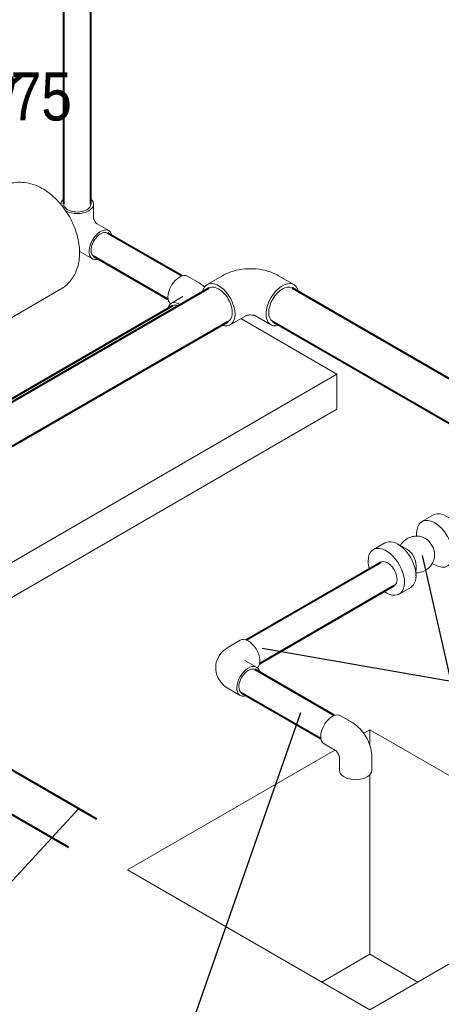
# Model space of a CAD drawing. Extents: x 4114239 to 5838486, y 780458 to 1383318.
# Tile 35 of 231: x 4345192 to 4348180, y 1002649 to 1009621. Entities that reach past the tile are written whole.
import ezdxf

# ---------------------------------------------------------------- set-up
doc = ezdxf.new("R2010")
doc.units = 0
doc.header["$MEASUREMENT"] = 0
doc.layers.add('Основные', color=160, linetype='Continuous', lineweight=40)
doc.styles.add('ГОСТ 250', font='isocpeui.ttf', dxfattribs={"height": 300})

msp = doc.modelspace()

# ---------------------------------------------------------------- linework, layer by layer
at = {"linetype": 'Continuous', "lineweight": 40, "extrusion": (5.55112e-17, 0.816497, 0.57735)}
for p, q in [((4345504.2974, 1008314.6786), (4345504.2974, 1012272.5659, 0)), ((4345695.5206, 1008314.6786), (4345695.5206, 1012272.5659, 0)), ((4346340.0458, 1007806.4382, 0), (4345813.4071, 1008110.4932)), ((4346244.4342, 1007640.8341, 0), (4345717.7955, 1007944.8891)), ((4344386.3616, 1006481.7876, 0), (4346533.9942, 1007721.7238, 0)), ((4347121.7288, 1007721.7238, 0), (4348383.6732, 1006993.1399, 0)), ((4344361.3492, 1006490.6668), (4346276.6909, 1007596.4898)), ((4344510.7125, 1006238.1451), (4346670.5822, 1007485.1465, 0)), ((4346985.1409, 1007485.1465), (4348247.0852, 1006756.5626, 0)), ((4345739.0232, 1003960.734, 0), (4342083.1403, 1006071.459, 0)), ((4345541.3025, 1003759.4516, 0), (4341946.5523, 1005834.8816, 0)), ((4346797.0172, 1005229.0982), (4347750.8611, 1005779.8002)), ((4346892.6288, 1005063.494), (4347846.4728, 1005614.1961)), ((4347422.4567, 1004694.6302), (4346860.3721, 1005019.1498, 0)), ((4347326.8451, 1004529.026), (4346764.7606, 1004853.5457, 0))]:
    msp.add_line(p, q, dxfattribs=at)
at = {"color": 0, "linetype": 'Continuous', "lineweight": 0, "extrusion": (5.55112e-17, 0.816497, 0.57735)}
for p, q in [((4345484.568, 1008314.6786), (4345484.568, 1008313.0852, 0)), ((4345715.25, 1008314.6786), (4345715.25, 1008220.5031)), ((4345823.2718, 1008127.5794, 0), (4345741.7134, 1008174.6671, 0)), ((4345707.9308, 1007927.8029), (4345626.3724, 1007974.8907, 0)), ((4346382.1671, 1007804.901, 0), (4346463.7255, 1007757.8132, 0)), ((4346520.3354, 1007745.3816, 0), (4346629.7954, 1007808.5783)), ((4347135.3876, 1007745.3816, 0), (4347025.9277, 1007808.5783)), ((4345481.2385, 1007712.3203, 0), (4344887.2601, 1007369.3867, 0)), ((4346266.8262, 1007613.576, 0), (4346348.3846, 1007660.6637)), ((4346684.241, 1007461.4887), (4346793.701, 1007524.6855, 0)), ((4346971.4821, 1007461.4887, 0), (4346862.0221, 1007524.6855)), ((4347439.9255, 1007110.9462, 0), (4346758.5045, 1007504.3648, 0)), ((4344435.143, 1005376.1343), (4347439.9255, 1007110.9462, 0)), ((4347439.9255, 1006863.1159), (4347439.9255, 1007110.9462, 0)), ((4344435.143, 1005128.304, 0), (4347439.9255, 1006863.1159)), ((4348123.9441, 1006115.0095, 0), (4348042.3857, 1006067.9218, 0)), ((4348004.3655, 1005964.457), (4348004.685, 1005986.9608)), ((4347780.5404, 1005916.7453), (4347698.982, 1005869.6575, 0)), ((4347936.0134, 1005871.7649, 0), (4347869.505, 1005908.9146)), ((4348069.0652, 1005946.1232), (4348069.0637, 1005946.1241, 0)), ((4348132.3621, 1005836.4897, 0), (4348132.3622, 1005836.488, 0)), ((4348115.8898, 1005771.2912), (4348135.5384, 1005760.316)), ((4348001.4401, 1005758.4426), (4348000.3584, 1005682.2698)), ((4347962.6577, 1005601.3088), (4347881.0993, 1005554.2211, 0)), ((4346754.8959, 1005227.5609), (4346673.3375, 1005180.4732, 0)), ((4346870.2368, 1005036.236, 0), (4346788.6785, 1005083.3237)), ((4346754.8959, 1004836.4595), (4346673.3375, 1004883.5473, 0)), ((4347464.578, 1004693.0929), (4347546.1364, 1004646.0052, 0)), ((4347672.8622, 1004593.6483, 0), (4347629.8113, 1004568.7928)), ((4349389.8807, 1003602.3271), (4347672.8622, 1004593.6483, 0)), ((4347672.8622, 1004486.2654), (4347672.8622, 1004593.6483, 0)), ((4347424.1597, 1004450.0599), (4345955.8436, 1003602.3271)), ((4347349.237, 1004493.3165, 0), (4347430.7789, 1004446.2383, 0)), ((4347457.2588, 1004306.2173, 0), (4347457.2588, 1004400.3737, 0)), ((4347687.9408, 1004306.2173, 0), (4347687.9408, 1004400.3928, 0)), ((4347672.8622, 1003003.4125, 0), (4347672.8622, 1004273.2982)), ((4345955.8436, 1003602.3271), (4347672.8622, 1002611.006, 0)), ((4347672.8622, 1002611.006), (4349389.8807, 1003602.3271, 0)), ((4347333.0282, 1002807.2092), (4347672.8622, 1003003.4125)), ((4347672.8622, 1003003.4125, 0), (4348012.6961, 1002807.2092, 0))]:
    msp.add_line(p, q, dxfattribs=at)
msp.add_line((4348249.5342, 1004936.0157), (4346910.304, 1005168.4095))
at = {"ltscale": 5}
for p, q in [((4347183.0979, 1004713.9173), (4345669.2462, 1000393.0972)), ((4344049.9757, 1002346.8184), (4345610.1319, 1004035.1494, 0))]:
    msp.add_line(p, q, dxfattribs=at)
at = {"color": 7, "lineweight": 25, "ltscale": 1000}
msp.add_lwpolyline([(4348337.0423, 1004936.0157), (4348249.5342, 1004936.0157), (4348046.5737, 1005828.2935)], dxfattribs=at)
at = {"color": 0, "linetype": 'Continuous', "lineweight": 0, "extrusion": (1.11022e-16, 1.66533e-16, -1)}
for centre, major_axis, start_param, end_param in [((4345599.909, 1008314.6786, 0), (115.341, 0), 3.117035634, 3.735165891), ((4345599.909, 1008314.6786, 0), (115.341, 0), 5.68961207, 7.068583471), ((4345599.909, 1008314.6786, 0), (115.341, 0), 0.785398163, 2.346044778), ((4347572.5998, 1004306.2173, 0), (-115.341, 0), 3.141592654, 6.283185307)]:
    msp.add_ellipse(centre, major_axis=major_axis, ratio=0.577350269, start_param=start_param, end_param=end_param, dxfattribs=at)
at = {"color": 0, "linetype": 'Continuous', "lineweight": 0, "extrusion": (9.60505e-18, 2.22045e-16, -1)}
for start_param, end_param in [(0.785398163, 3.141592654), (0, 0.785398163)]:
    msp.add_ellipse((4345599.909, 1008314.6786, 0), major_axis=(95.6116, 0), ratio=0.577350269, start_param=start_param, end_param=end_param, dxfattribs=at)
at = {"color": 0, "linetype": 'Continuous', "lineweight": 0, "extrusion": (9.07038e-17, 2.68126e-16, -1)}
for centre, start_param, end_param in [((4345765.6013, 1008027.6911, 0), 5.68961207, 10.018351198), ((4346324.4967, 1007705.0127, 0), 0.785398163, 3.141592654), ((4346324.4967, 1007705.0127, 0), 0.109246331, 0.785398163), ((4346812.5663, 1004936.3478, 0), 5.689612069, 10.018351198), ((4347406.9075, 1004593.2047), 0.785398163, 3.141592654), ((4347406.9075, 1004593.2047), 0, 0.785398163)]:
    msp.add_ellipse(centre, major_axis=(-57.6705, -99.8882), ratio=0.577350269, start_param=start_param, end_param=end_param, dxfattribs=at)
at = {"color": 0, "linetype": 'Continuous', "lineweight": 0, "extrusion": (3.51927e-17, 1.71978e-16, -1)}
for centre, start_param, end_param in [((4345765.6013, 1008027.6911, 0), 0.785398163, 3.141592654), ((4345765.6013, 1008027.6911, 0), 0, 0.785398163), ((4346812.5663, 1004936.3478, 0), 0.785398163, 3.141592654), ((4346812.5663, 1004936.3478, 0), 0, 0.785398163)]:
    msp.add_ellipse(centre, major_axis=(-47.8058, -82.8021), ratio=0.577350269, start_param=start_param, end_param=end_param, dxfattribs=at)
at = {"color": 0, "linetype": 'Continuous', "lineweight": 0, "extrusion": (2.03185e-17, 7.58296e-17, -1)}
for start_param, end_param in [(2.555907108, 5.497787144), (5.497787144, 6.868870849)]:
    msp.add_ellipse((4346602.2882, 1007603.4351, 0), major_axis=(81.9528, -141.9464), ratio=0.577350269, start_param=start_param, end_param=end_param, dxfattribs=at)
at = {"color": 0, "linetype": 'Continuous', "lineweight": 0, "extrusion": (6.4674e-17, 1.65537e-16, -1)}
msp.add_ellipse((4346602.2882, 1007603.4351, 0), major_axis=(-68.294, 118.2887), ratio=0.577350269, start_param=0, end_param=3.141592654, dxfattribs=at)
at = {"color": 0, "linetype": 'Continuous', "lineweight": 0, "extrusion": (-2.03185e-17, 7.58296e-17, -1)}
msp.add_ellipse((4347053.4349, 1007603.4351, 0), major_axis=(81.9528, 141.9464), ratio=0.577350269, start_param=2.55590711, end_param=6.868870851, dxfattribs=at)
at = {"color": 0, "linetype": 'Continuous', "lineweight": 0, "extrusion": (-1.28814e-17, 1.99733e-16, -1)}
msp.add_ellipse((4347053.4349, 1007603.4351, 0), major_axis=(68.294, 118.2887), ratio=0.577350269, start_param=3.141592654, end_param=6.283185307, dxfattribs=at)
at = {"color": 0, "linetype": 'Continuous', "lineweight": 0, "extrusion": (-9.07038e-17, 2.68126e-16, -1)}
for centre, start_param, end_param in [((4346324.4967, 1007513.6878, 0), 2.548019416, 3.999726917), ((4346812.5663, 1005127.6727, 0), 3.141592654, 6.173938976)]:
    msp.add_ellipse(centre, major_axis=(57.6705, -99.8882), ratio=0.577350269, start_param=start_param, end_param=end_param, dxfattribs=at)
at = {"color": 0, "linetype": 'Continuous', "lineweight": 0, "extrusion": (-3.51927e-17, 1.71978e-16, -1)}
for centre, major_axis, start_param, end_param in [((4346324.4967, 1007513.6878, 0), (-47.8058, 82.8021), 0, 0.661988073), ((4347798.6669, 1005696.9982), (47.8058, -82.8021), 3.141592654, 5.497787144), ((4347798.6669, 1005696.9982), (47.8058, -82.8021), 5.497787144, 6.283185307)]:
    msp.add_ellipse(centre, major_axis=major_axis, ratio=0.577350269, start_param=start_param, end_param=end_param, dxfattribs=at)
at = {"color": 0, "linetype": 'Continuous', "lineweight": 0, "extrusion": (-3.14741e-17, 1.10026e-16, -1)}
for centre, major_axis, start_param, end_param in [((4348215.0028, 1005957.2913, 0), (-91.0587, 157.7182), 0, 3.141592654), ((4348133.4444, 1005910.2035, 0), (-91.0587, 157.7182), 5.514049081, 10.193914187), ((4347871.599, 1005759.0271, 0), (-91.0587, 157.7182), 0, 3.141592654), ((4348067.983, 1005872.4094, 0), (-45.5293, 78.8591), 0.802205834, 2.339386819), ((4347790.0407, 1005711.9393, 0), (-91.0587, 157.7182), 5.497787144, 10.327171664), ((4347937.0604, 1005796.8212, 0), (-45.5293, 78.8591), 0.769136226, 2.372456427), ((4347790.0407, 1005711.9393, 0), (-91.0587, 157.7182), 5.157177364, 5.497787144)]:
    msp.add_ellipse(centre, major_axis=major_axis, ratio=0.577350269, start_param=start_param, end_param=end_param, dxfattribs=at)
at = {"color": 0, "linetype": 'Continuous', "lineweight": 0}
for points, knots in [([(4345481.2385, 1007712.3203, 0), (4345506.8381, 1007727.1002, 0), (4345529.6257, 1007746.5135, 0), (4345567.9736, 1007791.7988, 0), (4345582.8368, 1007817.8727, 0), (4345606.4702, 1007876.8586), (4345613.122, 1007909.9236), (4345618.768, 1007984.2442), (4345615.0067, 1008025.3093), (4345597.1351, 1008109.507, 0), (4345581.8764, 1008152.4653, 0), (4345542.2527, 1008233.6735), (4345517.9786, 1008271.9333, 0), (4345461.436, 1008341.7359), (4345429.1895, 1008373.2776, 0), (4345356.5923, 1008425.9053), (4345316.2121, 1008447.3728, 0), (4345233.569, 1008469.6612), (4345192.9682, 1008473.6532, 0), (4345121.0798, 1008462.3273), (4345090.7147, 1008451.987), (4345063.3225, 1008436.1721)], [2.35619449, 2.35619449, 2.35619449, 2.35619449, 2.560501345, 2.560501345, 2.782183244, 2.782183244, 3.057756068, 3.057756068, 3.413973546, 3.413973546, 3.806732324, 3.806732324, 4.194985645, 4.194985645, 4.585272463, 4.585272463, 4.972778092, 4.972778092, 5.279173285, 5.279173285, 5.497787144, 5.497787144, 5.497787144, 5.497787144]), ([(4345715.25, 1008220.5222), (4345715.2513, 1008220.4668), (4345715.2667, 1008220.0533, 0), (4345715.4524, 1008218.5378), (4345715.6486, 1008217.3314, 0), (4345716.3302, 1008214.3465, 0), (4345716.8196, 1008212.5591), (4345718.1458, 1008208.5494, 0), (4345718.998, 1008206.3104, 0), (4345721.0668, 1008201.5814), (4345722.299, 1008199.0846), (4345725.0497, 1008194.1215), (4345726.5746, 1008191.6575), (4345729.716, 1008187.0802), (4345731.3314, 1008184.9634, 0), (4345734.3976, 1008181.3122), (4345735.8526, 1008179.7573, 0), (4345738.3722, 1008177.2978, 0), (4345739.453, 1008176.3646, 0), (4345741.0477, 1008175.0998), (4345741.5762, 1008174.7534), (4345741.7166, 1008174.6657), (4345741.725, 1008174.6606), (4345741.7299, 1008174.6576)], [0.028150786, 0.028150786, 0.028150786, 0.028150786, 0.151069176, 0.151069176, 0.294863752, 0.294863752, 0.441061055, 0.441061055, 0.594338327, 0.594338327, 0.755083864, 0.755083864, 0.91974644, 0.91974644, 1.08247264, 1.08247264, 1.23825303, 1.23825303, 1.38602364, 1.38602364, 1.52972461, 1.52972461, 1.542645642, 1.542645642, 1.542645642, 1.542645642]), ([(4347025.9277, 1007808.5783), (4347000.8952, 1007823.0308, 0), (4346975.0108, 1007833.5602, 0), (4346922.3248, 1007849.0591), (4346895.4918, 1007853.9868, 0), (4346841.4588, 1007858.9278, 0), (4346814.2642, 1007858.9278, 0), (4346760.2313, 1007853.9868, 0), (4346733.3982, 1007849.0591), (4346680.7123, 1007833.5602), (4346654.8278, 1007823.0308, 0), (4346629.7954, 1007808.5783)], [4.71238898, 4.71238898, 4.71238898, 4.71238898, 5.026548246, 5.026548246, 5.340707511, 5.340707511, 5.654866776, 5.654866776, 5.969026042, 5.969026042, 6.283185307, 6.283185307, 6.283185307, 6.283185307]), ([(4346862.1201, 1007524.6289, 0), (4346862.0143, 1007524.6832, 0), (4346861.6601, 1007524.8587), (4346860.197, 1007525.4792, 0), (4346858.7893, 1007526.0154), (4346855.1272, 1007527.1472, 0), (4346852.8707, 1007527.7439, 0), (4346847.648, 1007528.8409), (4346844.6577, 1007529.3368), (4346838.1538, 1007530.1008, 0), (4346834.6228, 1007530.3576, 0), (4346827.3747, 1007530.5494, 0), (4346823.6552, 1007530.476, 0), (4346816.4884, 1007530.0062, 0), (4346813.0394, 1007529.6121, 0), (4346806.8361, 1007528.6181), (4346804.0612, 1007528.0259, 0), (4346799.4505, 1007526.8287, 0), (4346797.578, 1007526.2251), (4346794.8613, 1007525.225, 0), (4346793.9942, 1007524.8233), (4346793.6526, 1007524.6542, 0), (4346793.6233, 1007524.6393, 0), (4346793.603, 1007524.6289)], [4.770957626, 4.770957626, 4.770957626, 4.770957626, 4.864190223, 4.864190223, 5.006280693, 5.006280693, 5.148864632, 5.148864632, 5.297085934, 5.297085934, 5.451983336, 5.451983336, 5.610827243, 5.610827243, 5.768514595, 5.768514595, 5.920421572, 5.920421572, 6.065364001, 6.065364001, 6.206765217, 6.206765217, 6.22461665, 6.22461665, 6.22461665, 6.22461665]), ([(4347889.1536, 1005897.9394), (4347892.5995, 1005904.1087, 0), (4347896.7582, 1005910.3635), (4347910.4245, 1005927.2021, 0), (4347921.7088, 1005937.3803), (4347946.4123, 1005952.5388), (4347959.4566, 1005957.8212, 0), (4347985.6749, 1005964.1157), (4347998.7303, 1005964.9384), (4348024.2046, 1005963.3939, 0), (4348036.0844, 1005960.509, 0), (4348055.0318, 1005953.7553), (4348062.5475, 1005950.0127), (4348069.0637, 1005946.1241, 0)], [6.736939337, 6.736939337, 6.736939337, 6.736939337, 6.851179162, 6.851179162, 7.053122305, 7.053122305, 7.237962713, 7.237962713, 7.433214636, 7.433214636, 7.664955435, 7.664955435, 7.870789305, 7.870789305, 7.870789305, 7.870789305]), ([(4348132.3622, 1005836.488), (4348132.5329, 1005824.6591), (4348131.2796, 1005810.8009, 0), (4348121.8635, 1005781.5904), (4348114.7524, 1005766.834, 0), (4348094.614, 1005742.0236), (4348083.3292, 1005731.8461, 0), (4348058.6254, 1005716.689, 0), (4348045.5809, 1005711.4073), (4348021.6401, 1005705.6608), (4348010.7122, 1005704.631), (4348000.678, 1005704.7736)], [3.124784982, 3.124784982, 3.124784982, 3.124784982, 3.445676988, 3.445676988, 3.709620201, 3.709620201, 3.9115581, 3.9115581, 4.096398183, 4.096398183, 4.258634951, 4.258634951, 4.258634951, 4.258634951]), ([(4346673.3375, 1005180.4732, 0), (4346655.4681, 1005170.1563), (4346638.1063, 1005157.0343), (4346608.8761, 1005123.9132, 0), (4346596.6233, 1005104.5398), (4346583.2209, 1005064.6026, 0), (4346580.2644, 1005045.5968, 0), (4346581.5068, 1005009.151, 0), (4346585.1958, 1004991.8404, 0), (4346597.6297, 1004959.1723, 0), (4346606.689, 1004944.1581), (4346629.5262, 1004915.5123, 0), (4346643.8632, 1004902.9713, 0), (4346663.5267, 1004889.4575, 0), (4346668.4068, 1004886.394, 0), (4346673.3375, 1004883.5473, 0)], [0, 0, 0, 0, 0.314159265, 0.314159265, 0.594018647, 0.594018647, 0.805076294, 0.805076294, 1.001707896, 1.001707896, 1.216766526, 1.216766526, 1.484110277, 1.484110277, 1.570796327, 1.570796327, 1.570796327, 1.570796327]), ([(4347546.1364, 1004646.0052, 0), (4347564.0057, 1004635.6883, 0), (4347579.784, 1004623.4255, 0), (4347608.2499, 1004596.3106), (4347620.9233, 1004581.4248, 0), (4347643.3568, 1004549.6524, 0), (4347653.107, 1004532.7645), (4347669.406, 1004497.4504), (4347675.9608, 1004479.032, 0), (4347685.21, 1004440.8223), (4347687.9408, 1004421.0265, 0), (4347687.9408, 1004400.3928, 0)], [1.570796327, 1.570796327, 1.570796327, 1.570796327, 1.884955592, 1.884955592, 2.199114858, 2.199114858, 2.513274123, 2.513274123, 2.827433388, 2.827433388, 3.141592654, 3.141592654, 3.141592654, 3.141592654]), ([(4347430.7734, 1004446.2416), (4347430.7734, 1004446.2416, 0), (4347431.1334, 1004446.0219, 0), (4347432.3963, 1004445.0708), (4347433.3429, 1004444.2976, 0), (4347435.587, 1004442.2149), (4347436.8903, 1004440.8974), (4347439.6997, 1004437.744, 0), (4347441.2126, 1004435.8865), (4347444.2736, 1004431.7304, 0), (4347445.8198, 1004429.4149, 0), (4347448.7426, 1004424.5511), (4347450.1141, 1004421.9985, 0), (4347452.5074, 1004416.9893), (4347453.533, 1004414.532), (4347455.1619, 1004410.051, 0), (4347455.781, 1004408.0134, 0), (4347456.6511, 1004404.6017, 0), (4347456.9189, 1004403.1991), (4347457.217, 1004401.1856), (4347457.2527, 1004400.5547), (4347457.2588, 1004400.3793), (4347457.259, 1004400.3673, 0), (4347457.259, 1004400.3673, 0)], [1.589507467, 1.589507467, 1.589507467, 1.589507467, 1.721865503, 1.721865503, 1.865660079, 1.865660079, 2.011857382, 2.011857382, 2.165134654, 2.165134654, 2.325880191, 2.325880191, 2.490542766, 2.490542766, 2.653268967, 2.653268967, 2.809049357, 2.809049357, 2.956819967, 2.956819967, 3.100520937, 3.100520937, 3.122881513, 3.122881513, 3.122881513, 3.122881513])]:
    msp.add_open_spline(points, degree=3, knots=knots, dxfattribs=at)
for points in [[(4345616.5861, 1007980.8698), (4345619.7772, 1007978.8112, 0), (4345623.0377, 1007976.816), (4345626.3724, 1007974.8907, 0)], [(4346463.7255, 1007757.8132, 0), (4346477.1475, 1007750.064, 0), (4346490.2345, 1007740.7259, 0), (4346502.5198, 1007729.1422)]]:
    msp.add_open_spline(points, degree=3, dxfattribs=at)

# ---------------------------------------------------------------- texts
at = {"layer": 'Основные', "color": 0, "insert": (4344831.8847, 1008902.786), "char_height": 341.469976, "attachment_point": 7, "style": 'ГОСТ 250'}
msp.add_mtext('%%C{\\fArial Narrow|b0|i0|c0|p34;75}', dxfattribs=at)

doc.saveas('drawing.dxf')
